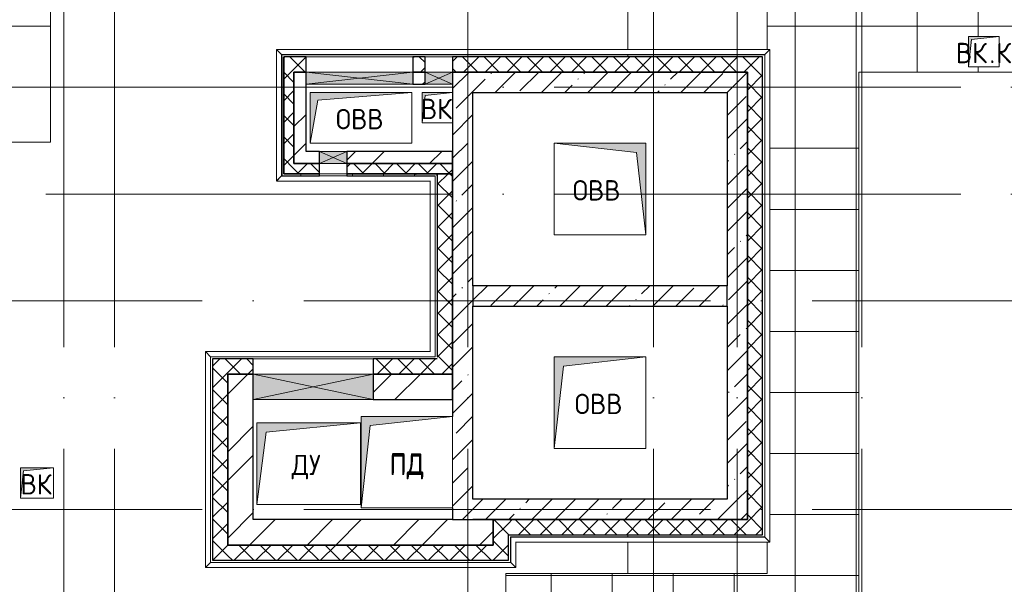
# Model space of a CAD drawing. Header units: millimetres. Extents: x -30540 to 150652, y -11730 to 123410.
# Tile 97 of 113: x 88373 to 98057, y 80914 to 86465. Entities that reach past the tile are written whole.
import ezdxf

# ---------------------------------------------------------------- set-up
doc = ezdxf.new("R2010")
doc.units = ezdxf.units.MM
doc.linetypes.add('ADSK_Линия сетки', pattern=[5000, 4000, -500, 0, -500])
for name, color, linetype, lineweight in [('A-____-NOTE-TEXT', 7, 'Continuous', 18), ('A-GENM-____-OTLN', 7, 'Continuous', 18), ('A-GLAZ-____-MCUT', 7, 'Continuous', 9), ('A-GLAZ-____-OTLN', 7, 'Continuous', 18), ('A-ROOF-____-OTLN', 7, 'Continuous', 18), ('A-ROOF-____-PATT', 7, 'Continuous', 18), ('A-WALL-____-MCUT', 7, 'Continuous', 40), ('A-WALL-____-OTLN', 7, 'Continuous', 18), ('A-WALL-____-PATT', 7, 'Continuous', 40), ('M-EQPM-____-OTLN', 7, 'Continuous', 18), ('S-GRID-____-OTLN', 7, 'Continuous', 9)]:
    doc.layers.add(name, color=color, linetype=linetype, lineweight=lineweight)
doc.styles.add('GOST Common', font='GOST_Common.ttf', dxfattribs={"height": 200})
pattern_1 = [(45, (0, 0), (-228.0985, 228.0985), []), (45, (228.1, 0), (-228.0985, 228.0985), [403.225, -80.645, 6.706, -73.939])]
pattern_2 = [(45, (0, 0), (-424.264, 424.264), []), (45, (0, 282.8), (-424.264, 424.264), [])]
pattern_3 = [(45, (0, 0), (-106.06602, 106.06602), []), (135, (0, 0), (-106.06602, -106.06602), [])]

# ---------------------------------------------------------------- blocks, each defined once
blk = doc.blocks.new('АР_Канал вертикальный прямоугольный - ВК-7696349-Кровля ЭЛ')
at = {"layer": 'M-EQPM-____-OTLN', "lineweight": 13, "true_color": 0xe2e2e2}
blk.add_hatch(color=254, dxfattribs=at).paths.add_polyline_path([(-150, -150), (-120, 120), (150, 150), (-150, 150)])
at = {"layer": 'M-EQPM-____-OTLN', "color": 253, "lineweight": 13, "true_color": 0xaaaaaa}
for p, q in [((150, 150), (-150, 150)), ((-150, 150), (-150, -150)), ((150, 150), (-150, 150)), ((-150, 150), (-150, -150)), ((-150, -150), (-150, 150)), ((-150, 150), (150, 150)), ((-150, -150), (-120, 120)), ((-150, -150), (-120, 120)), ((-120, 120), (150, 150)), ((-120, 120), (150, 150)), ((-150, -150), (150, -150)), ((150, -150), (-150, -150))]:
    blk.add_line(p, q, dxfattribs=at)
blk = doc.blocks.new('АР_Канал вертикальный прямоугольный - ДУ-6138321-Кровля ЭЛ')
at = {"layer": 'M-EQPM-____-OTLN', "lineweight": 13, "true_color": 0xe2e2e2}
blk.add_hatch(color=254, dxfattribs=at).paths.add_polyline_path([(-510, -400), (-419, 309), (510, 400), (-510, 400)])
at = {"layer": 'M-EQPM-____-OTLN', "color": 253, "lineweight": 13, "true_color": 0xaaaaaa}
for p, q in [((510, 400), (-510, 400)), ((-510, 400), (-510, -400)), ((510, 400), (-510, 400)), ((-510, 400), (-510, -400)), ((-510, -400), (-510, 400)), ((-510, 400), (510, 400)), ((-419, 309), (510, 400)), ((-419, 309), (510, 400)), ((510, -400), (510, 400)), ((510, 400), (510, -400)), ((-510, -400), (-419, 309)), ((-510, -400), (-419, 309)), ((-510, -400), (510, -400)), ((510, -400), (-510, -400))]:
    blk.add_line(p, q, dxfattribs=at)
blk = doc.blocks.new('АР_Канал вертикальный прямоугольный - ОВВ-7378007-Кровля ЭЛ')
at = {"layer": 'M-EQPM-____-OTLN', "lineweight": 13, "true_color": 0xe2e2e2}
blk.add_hatch(color=254, dxfattribs=at).paths.add_polyline_path([(-500, -250), (-425, 175), (500, 250), (-500, 250)])
at = {"layer": 'M-EQPM-____-OTLN', "color": 253, "lineweight": 13, "true_color": 0xaaaaaa}
for p, q in [((500, 250), (-500, 250)), ((-500, 250), (-500, -250)), ((500, 250), (-500, 250)), ((-500, 250), (-500, -250)), ((-500, -250), (-500, 250)), ((-500, 250), (500, 250)), ((-425, 175), (500, 250)), ((-425, 175), (500, 250)), ((500, -250), (500, 250)), ((500, 250), (500, -250)), ((-500, -250), (-425, 175)), ((-500, -250), (-425, 175)), ((-500, -250), (500, -250)), ((500, -250), (-500, -250))]:
    blk.add_line(p, q, dxfattribs=at)
blk = doc.blocks.new('АР_Канал вертикальный прямоугольный - ВК_К-6739870-Кровля ЭЛ')
at = {"layer": 'M-EQPM-____-OTLN', "lineweight": 13, "true_color": 0xe2e2e2}
blk.add_hatch(color=254, dxfattribs=at).paths.add_polyline_path([(-150, -150), (-120, 120), (150, 150), (-150, 150)])
at = {"layer": 'M-EQPM-____-OTLN', "color": 253, "lineweight": 13, "true_color": 0xaaaaaa}
for p, q in [((150, 150), (-150, 150)), ((-150, 150), (-150, -150)), ((150, 150), (-150, 150)), ((-150, 150), (-150, -150)), ((-150, -150), (-150, 150)), ((-150, 150), (150, 150)), ((-150, -150), (-120, 120)), ((-150, -150), (-120, 120)), ((-120, 120), (150, 150)), ((-120, 120), (150, 150)), ((150, -150), (150, 150)), ((150, 150), (150, -150)), ((-150, -150), (150, -150)), ((150, -150), (-150, -150))]:
    blk.add_line(p, q, dxfattribs=at)
blk = doc.blocks.new('АР_Канал вертикальный прямоугольный - ВК-6742680-Кровля ЭЛ')
at = {"layer": 'M-EQPM-____-OTLN', "lineweight": 13, "true_color": 0xe2e2e2}
blk.add_hatch(color=254, dxfattribs=at).paths.add_polyline_path([(-162.5, -150), (-131.25, 118.75), (162.5, 150), (-162.5, 150)])
at = {"layer": 'M-EQPM-____-OTLN', "color": 253, "lineweight": 13, "true_color": 0xaaaaaa}
for p, q in [((162.5, 150), (-162.5, 150)), ((-162.5, 150), (-162.5, -150)), ((162.5, 150), (-162.5, 150)), ((-162.5, 150), (-162.5, -150)), ((-162.5, -150), (-162.5, 150)), ((-162.5, 150), (162.5, 150)), ((-162.5, -150), (-131.25, 118.75)), ((-162.5, -150), (-131.25, 118.75)), ((-131.25, 118.75), (162.5, 150)), ((-131.25, 118.75), (162.5, 150)), ((162.5, -150), (162.5, 150)), ((162.5, 150), (162.5, -150)), ((-162.5, -150), (162.5, -150)), ((162.5, -150), (-162.5, -150))]:
    blk.add_line(p, q, dxfattribs=at)
blk = doc.blocks.new('АР_Канал вертикальный прямоугольный1 - ОВВ-8167823-Кровля ЭЛ')
at = {"layer": 'M-EQPM-____-OTLN', "lineweight": 13, "true_color": 0xe2e2e2}
blk.add_hatch(color=254, dxfattribs=at).paths.add_polyline_path([(-450, 450), (-450, -450), (450, -450), (-360, -360)])
at = {"layer": 'M-EQPM-____-OTLN', "color": 253, "lineweight": 13, "true_color": 0xaaaaaa}
for p, q in [((-450, 450), (-360, -360)), ((-450, 450), (-360, -360)), ((-450, -450), (-450, 450)), ((-450, 450), (450, 450)), ((-450, -450), (-450, 450)), ((450, 450), (-450, 450)), ((-450, 450), (-450, -450)), ((450, 450), (450, -450)), ((450, -450), (450, 450)), ((-360, -360), (450, -450)), ((-360, -360), (450, -450)), ((450, -450), (-450, -450)), ((450, -450), (-450, -450)), ((-450, -450), (450, -450))]:
    blk.add_line(p, q, dxfattribs=at)
blk = doc.blocks.new('АР_Канал вертикальный прямоугольный1 - ОВВ-8167827-Кровля ЭЛ')
at = {"layer": 'M-EQPM-____-OTLN', "lineweight": 13, "true_color": 0xe2e2e2}
blk.add_hatch(color=254, dxfattribs=at).paths.add_polyline_path([(-450, -450), (-360, 360), (450, 450), (-450, 450)])
at = {"layer": 'M-EQPM-____-OTLN', "color": 253, "lineweight": 13, "true_color": 0xaaaaaa}
for p, q in [((450, 450), (-450, 450)), ((-450, 450), (-450, -450)), ((450, 450), (-450, 450)), ((-450, 450), (-450, -450)), ((-450, -450), (-450, 450)), ((-450, 450), (450, 450)), ((-360, 360), (450, 450)), ((-360, 360), (450, 450)), ((450, -450), (450, 450)), ((450, 450), (450, -450)), ((-450, -450), (-360, 360)), ((-450, -450), (-360, 360)), ((-450, -450), (450, -450)), ((450, -450), (-450, -450))]:
    blk.add_line(p, q, dxfattribs=at)
blk = doc.blocks.new('АР_Канал вертикальный прямоугольный - ПД-8167831-Кровля ЭЛ')
at = {"layer": 'M-EQPM-____-OTLN', "lineweight": 13, "true_color": 0xe2e2e2}
blk.add_hatch(color=254, dxfattribs=at).paths.add_polyline_path([(-450, -450), (-360, 360), (450, 450), (-450, 450)])
at = {"layer": 'M-EQPM-____-OTLN', "color": 253, "lineweight": 13, "true_color": 0xaaaaaa}
for p, q in [((450, 450), (-450, 450)), ((-450, 450), (-450, -450)), ((450, 450), (-450, 450)), ((-450, 450), (-450, -450)), ((-450, -450), (-450, 450)), ((-450, 450), (450, 450)), ((-360, 360), (450, 450)), ((-360, 360), (450, 450)), ((450, -450), (450, 450)), ((450, 450), (450, -450)), ((-450, -450), (-360, 360)), ((-450, -450), (-360, 360)), ((-450, -450), (450, -450)), ((450, -450), (-450, -450))]:
    blk.add_line(p, q, dxfattribs=at)
blk = doc.blocks.new('АР_Отверстие прямоугольное - ВК-6807997-Кровля ЭЛ')
at = {"layer": 'A-GLAZ-____-OTLN', "lineweight": 13, "true_color": 0xf0f0f0}
blk.add_hatch(color=7, dxfattribs=at).paths.add_polyline_path([(650, 60), (-400, 60), (-400, -60), (650, -60)])
at = {"layer": 'A-GLAZ-____-MCUT', "color": 253, "lineweight": 15, "true_color": 0xaaaaaa}
for p, q in [((-400, 60), (-400, -60)), ((650, 60), (650, -60))]:
    blk.add_line(p, q, dxfattribs=at)
at = {"layer": 'A-GLAZ-____-OTLN', "color": 253, "lineweight": 5, "true_color": 0xaaaaaa}
for p, q in [((650, 60), (-400, -60)), ((-400, 60), (650, -60))]:
    blk.add_line(p, q, dxfattribs=at)
at = {"layer": 'A-GLAZ-____-OTLN', "color": 253, "lineweight": 13, "true_color": 0xaaaaaa}
for p, q in [((650, 60), (-400, 60)), ((-400, 60), (-400, -60)), ((650, -60), (650, 60)), ((-400, -60), (650, -60))]:
    blk.add_line(p, q, dxfattribs=at)
blk = doc.blocks.new('АР_Отверстие прямоугольное - ВК-6774350-Кровля ЭЛ')
at = {"layer": 'A-GLAZ-____-OTLN', "lineweight": 13, "true_color": 0xf0f0f0}
blk.add_hatch(color=7, dxfattribs=at).paths.add_polyline_path([(-10, -60), (260, -60), (260, 60), (-10, 60)])
at = {"layer": 'A-GLAZ-____-MCUT', "color": 253, "lineweight": 15, "true_color": 0xaaaaaa}
for p, q in [((-10, 60), (-10, -60)), ((260, 60), (260, -60))]:
    blk.add_line(p, q, dxfattribs=at)
at = {"layer": 'A-GLAZ-____-OTLN', "color": 253, "lineweight": 5, "true_color": 0xaaaaaa}
for p, q in [((260, 60), (-10, -60)), ((-10, 60), (260, -60))]:
    blk.add_line(p, q, dxfattribs=at)
at = {"layer": 'A-GLAZ-____-OTLN', "color": 253, "lineweight": 13, "true_color": 0xaaaaaa}
for p, q in [((260, 60), (-10, 60)), ((-10, 60), (-10, -60)), ((260, -60), (260, 60)), ((-10, -60), (260, -60))]:
    blk.add_line(p, q, dxfattribs=at)
blk = doc.blocks.new('АР_Отверстие прямоугольное - ОВВ-7879833-Кровля ЭЛ')
at = {"layer": 'A-GLAZ-____-OTLN', "lineweight": 13, "true_color": 0xf0f0f0}
blk.add_hatch(color=7, dxfattribs=at).paths.add_polyline_path([(-465, 125), (-465, -125), (715, -125), (715, 125), (264.9, 125)])
at = {"layer": 'A-GLAZ-____-MCUT', "color": 253, "lineweight": 15, "true_color": 0xaaaaaa}
for p, q in [((-465, 125), (-465, -125)), ((715, 125), (715, -125))]:
    blk.add_line(p, q, dxfattribs=at)
at = {"layer": 'A-GLAZ-____-OTLN', "color": 253, "lineweight": 5, "true_color": 0xaaaaaa}
for p, q in [((715, 125), (-465, -125)), ((-465, 125), (715, -125))]:
    blk.add_line(p, q, dxfattribs=at)
at = {"layer": 'A-GLAZ-____-OTLN', "color": 253, "lineweight": 13, "true_color": 0xaaaaaa}
for p, q in [((715, 125), (-465, 125)), ((-465, 125), (-465, -125)), ((715, -125), (715, 125)), ((-465, -125), (715, -125))]:
    blk.add_line(p, q, dxfattribs=at)
blk = doc.blocks.new('АР_Отверстие прямоугольное - ВК-7933436-Кровля ЭЛ')
at = {"layer": 'A-GLAZ-____-OTLN', "lineweight": 13, "true_color": 0xf0f0f0}
blk.add_hatch(color=7, dxfattribs=at).paths.add_polyline_path([(-10, -60), (260, -60), (260, 60), (-10, 60)])
at = {"layer": 'A-GLAZ-____-MCUT', "color": 253, "lineweight": 15, "true_color": 0xaaaaaa}
for p, q in [((-10, 60), (-10, -60)), ((260, 60), (260, -60))]:
    blk.add_line(p, q, dxfattribs=at)
at = {"layer": 'A-GLAZ-____-OTLN', "color": 253, "lineweight": 5, "true_color": 0xaaaaaa}
for p, q in [((260, 60), (-10, -60)), ((-10, 60), (260, -60))]:
    blk.add_line(p, q, dxfattribs=at)
at = {"layer": 'A-GLAZ-____-OTLN', "color": 253, "lineweight": 13, "true_color": 0xaaaaaa}
for p, q in [((260, 60), (-10, 60)), ((-10, 60), (-10, -60)), ((260, -60), (260, 60)), ((-10, -60), (260, -60))]:
    blk.add_line(p, q, dxfattribs=at)
blk = doc.blocks.new('_GM_Dt-St-D_Фартук гнутый из оцинкованной стали_Пристенный_Тип 1__c-верхняя кромка с отгибом_ - ФС-1_3_50х70У100-1_5_t__RAL7016-7564417-Кровля ЭЛ')
at = {"layer": 'A-GENM-____-OTLN', "color": 253, "lineweight": 13, "true_color": 0xaaaaaa}
for p, q in [((50, 1.5), (50, 0)), ((71.5, 1.5), (50, 1.5)), ((1241.5, 0), (50, 0)), ((1241.5, 0), (1241.5, 1.5)), ((1241.5, 0), (1291.5, -50)), ((0, -50), (50, 0)), ((1291.5, -50), (0, -50))]:
    blk.add_line(p, q, dxfattribs=at)
blk = doc.blocks.new('_GM_Dt-St-D_Фартук гнутый из оцинкованной стали_Пристенный_Тип 1__c-верхняя кромка с отгибом_ - ФС-1_3_50х70У100-1_5_t__RAL7016-7628626-Кровля ЭЛ')
at = {"layer": 'A-GENM-____-OTLN', "color": 253, "lineweight": 13, "true_color": 0xaaaaaa}
for p, q in [((50, 1.5), (50, 0)), ((4803, 1.5), (50, 1.5)), ((4803, 0), (50, 0)), ((4803, 0), (4803, 1.5)), ((4803, 0), (4853, -50)), ((0, -50), (50, 0)), ((4853, -50), (0, -50))]:
    blk.add_line(p, q, dxfattribs=at)
blk = doc.blocks.new('_GM_Dt-St-D_Фартук гнутый из оцинкованной стали_Пристенный_Тип 1__c-верхняя кромка с отгибом_ - ФС-1_3_50х70У100-1_5_t__RAL7016-7564760-Кровля ЭЛ')
at = {"layer": 'A-GENM-____-OTLN', "color": 253, "lineweight": 13, "true_color": 0xaaaaaa}
for p, q in [((0, 50), (4843, 50)), ((50, 0), (0, 50)), ((50, 0), (4793, 0)), ((50, 0), (50, -1.5)), ((4843, 50), (4793, 0)), ((4793, -1.5), (4793, 0)), ((50, -1.5), (4793, -1.5))]:
    blk.add_line(p, q, dxfattribs=at)
blk = doc.blocks.new('_GM_Dt-St-D_Фартук гнутый из оцинкованной стали_Пристенный_Тип 1__c-верхняя кромка с отгибом_ - ФС-1_3_50х70У100-1_5_t__RAL7016-8170723-Кровля ЭЛ')
at = {"layer": 'A-GENM-____-OTLN', "color": 253, "lineweight": 13, "true_color": 0xaaaaaa}
for p, q in [((0, 50), (3053, 50)), ((50, 0), (0, 50)), ((50, 0), (3003, 0)), ((50, 0), (50, -1.5)), ((3053, 50), (3003, 0)), ((3003, -1.5), (3003, 0)), ((50, -1.5), (3003, -1.5))]:
    blk.add_line(p, q, dxfattribs=at)
blk = doc.blocks.new('_GM_Dt-St-D_Фартук гнутый из оцинкованной стали_Пристенный_Тип 1__c-верхняя кромка с отгибом_ - ФС-1_3_50х70У100-1_5_t__RAL7016-7564528-Кровля ЭЛ')
at = {"layer": 'A-GENM-____-OTLN', "color": 253, "lineweight": 13, "true_color": 0xaaaaaa}
for p, q in [((0, 1.5), (0, 0)), ((2211.5, 1.5), (0, 1.5)), ((2211.5, 0), (0, 0)), ((2211.5, 0), (2211.5, 1.5)), ((2261.5, -50), (50, -50)), ((2211.5, 0), (2261.5, -50))]:
    blk.add_line(p, q, dxfattribs=at)
blk = doc.blocks.new('_GM_Dt-St-D_Фартук гнутый из оцинкованной стали_Пристенный_Тип 1__c-верхняя кромка с отгибом_ - ФС-1_3_50х70У100-1_5_t__RAL7016-7692398-Кровля ЭЛ')
at = {"layer": 'A-GENM-____-OTLN', "color": 253, "lineweight": 13, "true_color": 0xaaaaaa}
for p, q in [((1780, 1.5), (0, 1.5)), ((1780, 0), (0, 0)), ((1780, 0), (1780, 1.5)), ((1730, -50), (50, -50))]:
    blk.add_line(p, q, dxfattribs=at)
blk = doc.blocks.new('_GM_Dt-St-D_Фартук гнутый из оцинкованной стали_Пристенный_Тип 1__c-верхняя кромка с отгибом_ - ФС-1_3_50х70У100-1_5_t__RAL7016-7564944-Кровля ЭЛ')
at = {"layer": 'A-GENM-____-OTLN', "color": 253, "lineweight": 13, "true_color": 0xaaaaaa}
for p, q in [((0, 0), (1511.5, 0)), ((0, 0), (0, -1.5)), ((50, 50), (1561.5, 50)), ((1561.5, 50), (1511.5, 0)), ((1511.5, -1.5), (1511.5, 0))]:
    blk.add_line(p, q, dxfattribs=at)
blk = doc.blocks.new('_GM_Dt-St-D_Фартук гнутый из оцинкованной стали_Пристенный_Тип 1__c-верхняя кромка с отгибом_ - ФС-1_3_50х70У100-1_5_t__RAL7016-8170724-Кровля ЭЛ')
at = {"layer": 'A-GENM-____-OTLN', "color": 253, "lineweight": 13, "true_color": 0xaaaaaa}
for p, q in [((0, 50), (2501.5, 50)), ((50, 0), (0, 50)), ((50, 0), (2551.5, 0)), ((50, 0), (50, -1.5)), ((2551.5, -1.5), (2551.5, 0)), ((50, -1.5), (2551.5, -1.5))]:
    blk.add_line(p, q, dxfattribs=at)
blk = doc.blocks.new('_GM_Dt-St-D_Фартук гнутый из оцинкованной стали_Пристенный_Тип 1__c-верхняя кромка с отгибом_ - ФС-1_3_50х70У100-1_5_t__RAL7016-7564855-Кровля ЭЛ')
at = {"layer": 'A-GENM-____-OTLN', "color": 253, "lineweight": 13, "true_color": 0xaaaaaa}
for p, q in [((0, 0), (251.5, 0)), ((0, 0), (0, -1.5)), ((50, 50), (301.5, 50)), ((301.5, 50), (251.5, 0)), ((251.5, -1.5), (251.5, 0)), ((0, -1.5), (251.5, -1.5))]:
    blk.add_line(p, q, dxfattribs=at)
blk = doc.blocks.new('_GM_Dt-St-D_Фартук гнутый из оцинкованной стали_Пристенный_Тип 1__c-верхняя кромка с отгибом_ - ФС-1_3_50х70У100-1_5_t__RAL7016-7691973-Кровля ЭЛ')
at = {"layer": 'A-GENM-____-OTLN', "color": 253, "lineweight": 13, "true_color": 0xaaaaaa}
for p, q in [((50, 1.5), (50, 0)), ((2073, 1.5), (50, 1.5)), ((2073, 0), (50, 0)), ((2073, 0), (2073, 1.5)), ((2073, 0), (2123, -50)), ((0, -50), (50, 0)), ((2123, -50), (0, -50))]:
    blk.add_line(p, q, dxfattribs=at)
blk = doc.blocks.new('Наметкина 10_РД_АР_К3_отсоединено_rvt-1-Кровля ЭЛ')
at = {"layer": 'A-ROOF-____-PATT', "lineweight": 5, "true_color": 0xd2d2d2}
h = blk.add_hatch(dxfattribs=at)
h.set_pattern_fill('FP_14', color=254, style=0, pattern_type=2)
h.set_pattern_definition([(0, (0, 0), (0, 600), []), (90, (0, 0), (-600, 4e-14), [])])
h.paths.add_polyline_path([(84989.6, 76250), (85101.5, 76250), (85101.5, 85261), (88675.3, 85261), (88675.3, 89725), (95725.3, 89725), (95725.3, 86171.5), (95751.8, 86171.5), (95751.8, 81328.5), (95725.3, 81328.5), (95725.3, 81020), (93155.3, 81020), (93155.3, 77690), (94055.3, 77690), (94055.3, 80120), (96625.3, 80120), (96625.3, 85950), (99800.3, 85950), (99800.3, 88410), (103091.7, 88410), (103091.7, 81075), (102295.3, 81075), (102295.3, 81065), (102045.3, 81065), (102045.3, 81075), (100100.3, 81075), (100100.3, 80175), (108900.3, 80175), (108900.3, 81422), (113980.3, 81422), (113980.3, 78900), (125861.4, 78900), (125861.4, 89310), (109999.3, 89310), (109999.3, 92647.9), (103091.7, 92647.9), (103091.7, 89310), (96676.3, 89310), (96676.3, 90625), (75676.8, 90625), (75676.8, 89725), (87775.3, 89725), (87775.3, 86161), (84201.5, 86161), (84201.5, 81350), (82201.5, 81350), (82201.5, 80390), (75135.3, 80390), (75135.3, 82150), (66605.3, 82150), (66605.3, 85800), (69728.8, 85800), (69728.8, 86800), (65705.3, 86800), (65705.3, 85850), (65735.3, 85850), (65735.3, 85550), (65705.3, 85550), (65705.3, 83050), (65735.3, 83050), (65735.3, 82750), (65705.3, 82750), (65705.3, 81250), (73695.3, 81250), (73695.3, 79490), (82201.5, 79490), (82201.5, 78250), (84331.5, 78250), (84331.5, 76250)])
h.paths.add_polyline_path([(114880.3, 79800), (114880.3, 82322), (108000.3, 82322), (108000.3, 81075), (104005.3, 81075), (104005.3, 91747.9), (109099.3, 91747.9), (109099.3, 85625.1), (114880.3, 85625.1), (114880.3, 88410), (124961.4, 88410), (124961.4, 85826.5), (125006.8, 85826.5), (125006.8, 83673.5), (124961.4, 83673.5), (124961.4, 79800), (117687.1, 79800)])
h.paths.add_polyline_path([(97735.3, 86000), (97705.3, 86000), (97705.3, 86300), (98005.3, 86300), (98005.3, 86000)])
h.paths.add_polyline_path([(113599.9, 86525.1), (109999.3, 86525.1), (109999.3, 88410), (113980.3, 88410), (113980.3, 86525.1)])
h.paths.add_polyline_path([(75625.3, 89725), (75625.3, 90625), (75605.3, 90625), (75605.3, 89725)])
at = {"layer": 'A-WALL-____-PATT', "lineweight": 5, "true_color": 0xaaaaaa}
h = blk.add_hatch(dxfattribs=at)
h.set_pattern_fill('FP_13', color=253, style=0, pattern_type=2)
h.set_pattern_definition(pattern_3)
h.paths.add_polyline_path([(90970.3, 84950), (91070.3, 84950), (91070.3, 86100), (90970.3, 86100)])
h = blk.add_hatch(dxfattribs=at)
h.set_pattern_fill('FP_13', color=253, style=0, pattern_type=2)
h.set_pattern_definition(pattern_3)
h.paths.add_polyline_path([(91120.4, 85950), (91190.3, 85950), (91190.3, 86100), (91070.3, 86100), (91070.3, 85950)])
h.paths.add_polyline_path([(92240.3, 85950), (92360.3, 85950), (92360.3, 86100), (92240.3, 86100)])
h = blk.add_hatch(dxfattribs=at)
h.set_pattern_fill('FP_13', color=253, style=0, pattern_type=2)
h.set_pattern_definition(pattern_3)
h.paths.add_polyline_path([(95530.3, 85950), (95680.3, 85950), (95680.3, 86100), (92630.3, 86100), (92630.3, 85950), (93164, 85950)])
h = blk.add_hatch(dxfattribs=at)
h.set_pattern_fill('FP_12', color=253, style=0, pattern_type=2)
h.set_pattern_definition(pattern_2)
h.paths.add_polyline_path([(91070.3, 85050), (91190.3, 85050), (91190.3, 85950), (91070.3, 85950)])
h = blk.add_hatch(dxfattribs=at)
h.set_pattern_fill('FP_12', color=253, style=0, pattern_type=2)
h.set_pattern_definition(pattern_2)
h.paths.add_polyline_path([(92240.3, 85830), (92360.3, 85830), (92360.3, 85950), (92240.3, 85950), (92240.3, 85929)])
h = blk.add_hatch(dxfattribs=at)
h.set_pattern_fill('FP_11', color=253, style=0, pattern_type=2)
h.set_pattern_definition(pattern_1)
h.paths.add_polyline_path([(95530.3, 85750), (95530.3, 85950), (92630.3, 85950), (92630.3, 85750), (95330.3, 85750)])
h = blk.add_hatch(dxfattribs=at)
h.set_pattern_fill('FP_13', color=253, style=0, pattern_type=2)
h.set_pattern_definition(pattern_3)
h.paths.add_polyline_path([(95680.3, 81400), (95680.3, 85950), (95530.3, 85950), (95530.3, 81400)])
h = blk.add_hatch(dxfattribs=at)
h.set_pattern_fill('FP_11', color=253, style=0, pattern_type=2)
h.set_pattern_definition(pattern_1)
h.paths.add_polyline_path([(92830.3, 81550), (92830.3, 85750), (92630.3, 85750), (92630.3, 81550)])
h = blk.add_hatch(dxfattribs=at)
h.set_pattern_fill('FP_11', color=253, style=0, pattern_type=2)
h.set_pattern_definition(pattern_1)
h.paths.add_polyline_path([(95530.3, 81750), (95530.3, 85750), (95330.3, 85750), (95330.3, 81750)])
h = blk.add_hatch(dxfattribs=at)
h.set_pattern_fill('FP_12', color=253, style=0, pattern_type=2)
h.set_pattern_definition(pattern_2)
h.paths.add_polyline_path([(91190.3, 85050), (91320.3, 85050), (91320.3, 85170), (91190.3, 85170)])
h.paths.add_polyline_path([(91590.3, 85050), (92630.3, 85050), (92630.3, 85170), (91590.3, 85170)])
h = blk.add_hatch(dxfattribs=at)
h.set_pattern_fill('FP_13', color=253, style=0, pattern_type=2)
h.set_pattern_definition(pattern_3)
h.paths.add_polyline_path([(91070.3, 84950), (91320.3, 84950), (91320.3, 85050), (91070.3, 85050)])
h.paths.add_polyline_path([(91590.3, 84950), (92630.3, 84950), (92630.3, 85050), (91590.3, 85050)])
h = blk.add_hatch(dxfattribs=at)
h.set_pattern_fill('FP_16', color=253, style=0, pattern_type=2)
h.set_pattern_definition([(0, (0, 0), (406.4, 101.6), [6.706, -298.094, 6.706, -298.094, -1625.6]), (0, (0, 0), (406.4, 101.6), [-609.6, 6.706, -602.894, 6.706, -298.094, -711.2]), (0, (0, 0), (406.4, 101.6), [-1524, 6.706, -196.494, 6.706, -501.294]), (120, (152.4, 50.8), (-291.18818, 301.15272), [6.706, -298.094, 6.706, -298.094, -1625.6]), (120, (152.4, 50.8), (-291.18818, 301.15272), [-609.6, 6.706, -602.894, 6.706, -298.094, -711.2]), (120, (152.4, 50.8), (-291.18818, 301.15272), [-1524, 6.706, -196.494, 6.706, -501.294]), (240, (203.2, 254), (-115.21182, -402.75272), [6.706, -298.094, 6.706, -298.094, -1625.6]), (240, (203.2, 254), (-115.21182, -402.75272), [-609.6, 6.706, -602.894, 6.706, -298.094, -711.2]), (240, (203.2, 254), (-115.21182, -402.75272), [-1524, 6.706, -196.494, 6.706, -501.294])])
h.paths.add_polyline_path([(90970.3, 84930), (91320.3, 84930), (91320.3, 84950), (90970.3, 84950)])
h.paths.add_polyline_path([(91590.3, 84930), (92480.3, 84930), (92480.3, 84950), (91590.3, 84950)])
h = blk.add_hatch(dxfattribs=at)
h.set_pattern_fill('FP_13', color=253, style=0, pattern_type=2)
h.set_pattern_definition(pattern_3)
h.paths.add_polyline_path([(92480.3, 82980), (92630.3, 82980), (92630.3, 84950), (92480.3, 84950), (92480.3, 83130)])
h = blk.add_hatch(dxfattribs=at)
h.set_pattern_fill('FP_11', color=253, style=0, pattern_type=2)
h.set_pattern_definition(pattern_1)
h.paths.add_polyline_path([(95330.3, 83650), (95330.3, 83850), (92830.3, 83850), (92830.3, 83650), (93164, 83650)])
h = blk.add_hatch(dxfattribs=at)
h.set_pattern_fill('FP_13', color=253, style=0, pattern_type=2)
h.set_pattern_definition(pattern_3)
h.paths.add_polyline_path([(92480.3, 82980), (92480.3, 83130), (91850.3, 83130), (91850.3, 82980)])
h.paths.add_polyline_path([(90670.3, 82980), (90670.3, 83130), (90270.3, 83130), (90270.3, 82980), (90420.3, 82980)])
h = blk.add_hatch(dxfattribs=at)
h.set_pattern_fill('FP_13', color=253, style=0, pattern_type=2)
h.set_pattern_definition(pattern_3)
h.paths.add_polyline_path([(90420.3, 81150), (90420.3, 82980), (90270.3, 82980), (90270.3, 81150)])
h = blk.add_hatch(dxfattribs=at)
h.set_pattern_fill('FP_12', color=253, style=0, pattern_type=2)
h.set_pattern_definition(pattern_2)
h.paths.add_polyline_path([(92630.3, 82730), (92630.3, 82980), (91850.3, 82980), (91850.3, 82730)])
h.paths.add_polyline_path([(90420.3, 82730), (90670.3, 82730), (90670.3, 82980), (90420.3, 82980)])
h = blk.add_hatch(dxfattribs=at)
h.set_pattern_fill('FP_12', color=253, style=0, pattern_type=2)
h.set_pattern_definition(pattern_2)
h.paths.add_polyline_path([(90670.3, 81300), (90670.3, 82730), (90420.3, 82730), (90420.3, 81300)])
h = blk.add_hatch(dxfattribs=at)
h.set_pattern_fill('FP_11', color=253, style=0, pattern_type=2)
h.set_pattern_definition(pattern_1)
h.paths.add_polyline_path([(95207.6, 81550), (95530.3, 81550), (95530.3, 81750), (92830.3, 81750), (92830.3, 81550), (93164, 81550)])
h = blk.add_hatch(dxfattribs=at)
h.set_pattern_fill('FP_12', color=253, style=0, pattern_type=2)
h.set_pattern_definition(pattern_2)
h.paths.add_polyline_path([(93030.3, 81300), (93030.3, 81550), (90670.3, 81550), (90670.3, 81300), (91120.4, 81300)])
h = blk.add_hatch(dxfattribs=at)
h.set_pattern_fill('FP_13', color=253, style=0, pattern_type=2)
h.set_pattern_definition(pattern_3)
h.paths.add_polyline_path([(93180.3, 81150), (93180.3, 81550), (93030.3, 81550), (93030.3, 81150), (93164, 81150)])
h = blk.add_hatch(dxfattribs=at)
h.set_pattern_fill('FP_13', color=253, style=0, pattern_type=2)
h.set_pattern_definition(pattern_3)
h.paths.add_polyline_path([(93180.3, 81400), (95530.3, 81400), (95530.3, 81550), (93180.3, 81550)])
h = blk.add_hatch(dxfattribs=at)
h.set_pattern_fill('FP_13', color=253, style=0, pattern_type=2)
h.set_pattern_definition(pattern_3)
h.paths.add_polyline_path([(93030.3, 81150), (93030.3, 81300), (90420.3, 81300), (90420.3, 81150), (91120.4, 81150)])
at = {"layer": 'A-ROOF-____-OTLN', "color": 253, "lineweight": 13, "true_color": 0xaaaaaa}
for p, q in [((88675.3, 89725), (88675.3, 85261)), ((95725.3, 86171.5), (95725.3, 89725)), ((94355.3, 86171.5), (94355.3, 87378.5)), ((94355.3, 87378.5), (94355.3, 86171.5)), ((94355.3, 86100), (94355.3, 86120)), ((94355.3, 86120), (94355.3, 86100)), ((96625.3, 85950), (96625.3, 80120)), ((99800.3, 85950), (96625.3, 85950)), ((88675.3, 85261), (87231.5, 85261)), ((94355.3, 81380), (94355.3, 81400)), ((94355.3, 81400), (94355.3, 81380)), ((94355.3, 81020), (94355.3, 81328.5)), ((94355.3, 81328.5), (94355.3, 81020)), ((95725.3, 81020), (95725.3, 81328.5)), ((93155.3, 81020), (95725.3, 81020)), ((93155.3, 77690), (93155.3, 81020))]:
    blk.add_line(p, q, dxfattribs=at)
at = {"layer": 'A-WALL-____-MCUT', "color": 253, "lineweight": 30, "true_color": 0xaaaaaa}
for p, q in [((90950.3, 86100), (90950.3, 84930)), ((90970.3, 86100), (90970.3, 84950)), ((91070.3, 86100), (90970.3, 86100)), ((90970.3, 84950), (90970.3, 86100)), ((91190.3, 86100), (91070.3, 86100)), ((91190.3, 85950), (91190.3, 86100)), ((92360.3, 86100), (92240.3, 86100)), ((92240.3, 86100), (92240.3, 85950)), ((92360.3, 85950), (92360.3, 86100)), ((95680.3, 86100), (92630.3, 86100)), ((92630.3, 86100), (92630.3, 85950)), ((95680.3, 85950), (95680.3, 86100)), ((91070.3, 85950), (91070.3, 85050)), ((91190.3, 85950), (91070.3, 85950)), ((91070.3, 85050), (91070.3, 85950)), ((91070.3, 85950), (91190.3, 85950)), ((91190.3, 85830), (91190.3, 85950)), ((92360.3, 85950), (92240.3, 85950)), ((92240.3, 85950), (92240.3, 85830)), ((92240.3, 85950), (92360.3, 85950)), ((92360.3, 85830), (92360.3, 85950)), ((95530.3, 85950), (92630.3, 85950)), ((92630.3, 85950), (92630.3, 85830)), ((92630.3, 85950), (95530.3, 85950)), ((95530.3, 85750), (95530.3, 85950)), ((95530.3, 85950), (95530.3, 81550)), ((95680.3, 81400), (95680.3, 85950)), ((91190.3, 85170), (91190.3, 85830)), ((92240.3, 85830), (92360.3, 85830)), ((92630.3, 85830), (92630.3, 85750)), ((92630.3, 85750), (92630.3, 82565)), ((92830.3, 85750), (95330.3, 85750)), ((92830.3, 83850), (92830.3, 85750)), ((95330.3, 85750), (95330.3, 83850)), ((95530.3, 81750), (95530.3, 85750)), ((91320.3, 85170), (91190.3, 85170)), ((91320.3, 85050), (91320.3, 85170)), ((92630.3, 85170), (91590.3, 85170)), ((91590.3, 85170), (91590.3, 85050)), ((92630.3, 85050), (92630.3, 85170)), ((91070.3, 85050), (91190.3, 85050)), ((91320.3, 85050), (91070.3, 85050)), ((91190.3, 85050), (91320.3, 85050)), ((91320.3, 84950), (91320.3, 85050)), ((92630.3, 85050), (91590.3, 85050)), ((91590.3, 85050), (91590.3, 84950)), ((91590.3, 85050), (92630.3, 85050)), ((92630.3, 84950), (92630.3, 85050)), ((90970.3, 84950), (91070.3, 84950)), ((91320.3, 84950), (90970.3, 84950)), ((91070.3, 84950), (91320.3, 84950)), ((91320.3, 84930), (91320.3, 84950)), ((91590.3, 84950), (92630.3, 84950)), ((92480.3, 84950), (91590.3, 84950)), ((91590.3, 84950), (91590.3, 84930)), ((92630.3, 84950), (92480.3, 84950)), ((92480.3, 84950), (92480.3, 84930)), ((92480.3, 84930), (92480.3, 84950)), ((92630.3, 82980), (92630.3, 84950)), ((90950.3, 84930), (90970.3, 84930)), ((90970.3, 84930), (91320.3, 84930)), ((91590.3, 84930), (92460.3, 84930)), ((92480.3, 84930), (92480.3, 83150)), ((95330.3, 83850), (92830.3, 83850)), ((92830.3, 83850), (92830.3, 83650)), ((95330.3, 83650), (95330.3, 83850)), ((92830.3, 81750), (92830.3, 83650)), ((92830.3, 83650), (95330.3, 83650)), ((95330.3, 83650), (95330.3, 81750)), ((90670.3, 83130), (90270.3, 83130)), ((90270.3, 83130), (90270.3, 82980)), ((90670.3, 82980), (90670.3, 83130)), ((92480.3, 83130), (91850.3, 83130)), ((91850.3, 83130), (91850.3, 82980)), ((90270.3, 82980), (90270.3, 81150)), ((90670.3, 82980), (90420.3, 82980)), ((90420.3, 82980), (90420.3, 82730)), ((90420.3, 81300), (90420.3, 82980)), ((90420.3, 82980), (90670.3, 82980)), ((90670.3, 82730), (90670.3, 82980)), ((92630.3, 82980), (91850.3, 82980)), ((91850.3, 82980), (91850.3, 82730)), ((91850.3, 82980), (92480.3, 82980)), ((92480.3, 82980), (92630.3, 82980)), ((92630.3, 82730), (92630.3, 82980)), ((90420.3, 82730), (90420.3, 81300)), ((90670.3, 81550), (90670.3, 82730)), ((91850.3, 82730), (92630.3, 82730)), ((95330.3, 81750), (92830.3, 81750)), ((95530.3, 81550), (95530.3, 81750)), ((92630.3, 81665), (92630.3, 81550)), ((92630.3, 81550), (90670.3, 81550)), ((92630.3, 81550), (92830.3, 81550)), ((92830.3, 81550), (95530.3, 81550)), ((93030.3, 81550), (92830.3, 81550)), ((93030.3, 81300), (93030.3, 81550)), ((93030.3, 81550), (93030.3, 81300)), ((93180.3, 81550), (93030.3, 81550)), ((95530.3, 81550), (93180.3, 81550)), ((93180.3, 81400), (95530.3, 81400)), ((93180.3, 81150), (93180.3, 81400)), ((95530.3, 81400), (95680.3, 81400)), ((90420.3, 81300), (90670.3, 81300)), ((93030.3, 81300), (90420.3, 81300)), ((90670.3, 81300), (93030.3, 81300)), ((90270.3, 81150), (90420.3, 81150)), ((90420.3, 81150), (93030.3, 81150)), ((93030.3, 81150), (93180.3, 81150))]:
    blk.add_line(p, q, dxfattribs=at)
at = {"layer": 'A-WALL-____-OTLN', "color": 253, "lineweight": 13, "true_color": 0xaaaaaa}
for p, q in [((91190.3, 86100), (92240.3, 86100)), ((91190.3, 85950), (91190.3, 86100)), ((92240.3, 85950), (92240.3, 86100)), ((92360.3, 86100), (92630.3, 86100)), ((92360.3, 85950), (92360.3, 86100)), ((91190.3, 85950), (92240.3, 85950)), ((91190.3, 85830), (91190.3, 85950)), ((92240.3, 85950), (91190.3, 85950)), ((92240.3, 85830), (92240.3, 85950)), ((92360.3, 85950), (92630.3, 85950)), ((92360.3, 85950), (92360.3, 85830)), ((92630.3, 85950), (92360.3, 85950)), ((92240.3, 85830), (91190.3, 85830)), ((92630.3, 85830), (92360.3, 85830)), ((91320.3, 85170), (91320.3, 85050)), ((91320.3, 85170), (91590.3, 85170)), ((91320.3, 85050), (91320.3, 84950)), ((91320.3, 85050), (91590.3, 85050)), ((91590.3, 85050), (91320.3, 85050)), ((91590.3, 84950), (91320.3, 84950)), ((91320.3, 84950), (91590.3, 84950)), ((91590.3, 84930), (91320.3, 84930)), ((90670.3, 83130), (91850.3, 83130)), ((90670.3, 82980), (91850.3, 82980)), ((90670.3, 82980), (90670.3, 82730)), ((91850.3, 82980), (90670.3, 82980)), ((91850.3, 82730), (91850.3, 82980)), ((91850.3, 82730), (90670.3, 82730))]:
    blk.add_line(p, q, dxfattribs=at)
at = {"layer": 'A-GENM-____-OTLN', "color": 253, "lineweight": 13, "true_color": 0xaaaaaa}
for name, p, rotation in [('_GM_Dt-St-D_Фартук гнутый из оцинкованной стали_Пристенный_Тип 1__c-верхняя кромка с отгибом_ - ФС-1_3_50х70У100-1_5_t__RAL7016-7564417-Кровля ЭЛ', (90948.8, 86171.5), 269.9999999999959), ('_GM_Dt-St-D_Фартук гнутый из оцинкованной стали_Пристенный_Тип 1__c-верхняя кромка с отгибом_ - ФС-1_3_50х70У100-1_5_t__RAL7016-7628626-Кровля ЭЛ', (95751.8, 86121.5), 180), ('_GM_Dt-St-D_Фартук гнутый из оцинкованной стали_Пристенный_Тип 1__c-верхняя кромка с отгибом_ - ФС-1_3_50х70У100-1_5_t__RAL7016-7564760-Кровля ЭЛ', (95701.8, 86171.5), 270.0000000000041), ('_GM_Dt-St-D_Фартук гнутый из оцинкованной стали_Пристенный_Тип 1__c-верхняя кромка с отгибом_ - ФС-1_3_50х70У100-1_5_t__RAL7016-7564944-Кровля ЭЛ', (92460.3, 84928.5), 180), ('_GM_Dt-St-D_Фартук гнутый из оцинкованной стали_Пристенный_Тип 1__c-верхняя кромка с отгибом_ - ФС-1_3_50х70У100-1_5_t__RAL7016-7692398-Кровля ЭЛ', (92458.8, 84930), 269.9999999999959), ('_GM_Dt-St-D_Фартук гнутый из оцинкованной стали_Пристенный_Тип 1__c-верхняя кромка с отгибом_ - ФС-1_3_50х70У100-1_5_t__RAL7016-7564528-Кровля ЭЛ', (92460.3, 83151.5), 180), ('_GM_Dt-St-D_Фартук гнутый из оцинкованной стали_Пристенный_Тип 1__c-верхняя кромка с отгибом_ - ФС-1_3_50х70У100-1_5_t__RAL7016-7691973-Кровля ЭЛ', (90248.8, 83201.5), 269.9999999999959), ('_GM_Dt-St-D_Фартук гнутый из оцинкованной стали_Пристенный_Тип 1__c-верхняя кромка с отгибом_ - ФС-1_3_50х70У100-1_5_t__RAL7016-8170724-Кровля ЭЛ', (95751.8, 81378.5), 180), ('_GM_Dt-St-D_Фартук гнутый из оцинкованной стали_Пристенный_Тип 1__c-верхняя кромка с отгибом_ - ФС-1_3_50х70У100-1_5_t__RAL7016-7564855-Кровля ЭЛ', (93201.8, 81380), 270.0000000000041), ('_GM_Dt-St-D_Фартук гнутый из оцинкованной стали_Пристенный_Тип 1__c-верхняя кромка с отгибом_ - ФС-1_3_50х70У100-1_5_t__RAL7016-8170723-Кровля ЭЛ', (93251.8, 81128.5), 180)]:
    blk.add_blockref(name, p, dxfattribs=dict(at, rotation=rotation))
at = {"layer": 'A-GLAZ-____-OTLN', "color": 253, "lineweight": 13, "true_color": 0xaaaaaa, "rotation": 180}
for name, p in [('АР_Отверстие прямоугольное - ВК-6807997-Кровля ЭЛ', (91840.3, 85890)), ('АР_Отверстие прямоугольное - ВК-7933436-Кровля ЭЛ', (92620.3, 85890)), ('АР_Отверстие прямоугольное - ОВВ-7879833-Кровля ЭЛ', (91385.3, 82855))]:
    blk.add_blockref(name, p, dxfattribs=at)
at = {"layer": 'A-GLAZ-____-OTLN', "color": 253, "lineweight": 13, "true_color": 0xaaaaaa}
blk.add_blockref('АР_Отверстие прямоугольное - ВК-6774350-Кровля ЭЛ', (91330.3, 85110), dxfattribs=at)
at = {"layer": 'M-EQPM-____-OTLN', "color": 253, "lineweight": 13, "true_color": 0xaaaaaa}
for name, p in [('АР_Канал вертикальный прямоугольный - ВК_К-6739870-Кровля ЭЛ', (97855.3, 86150)), ('АР_Канал вертикальный прямоугольный - ОВВ-7378007-Кровля ЭЛ', (91730.3, 85500)), ('АР_Канал вертикальный прямоугольный - ВК-7696349-Кровля ЭЛ', (92480.3, 85600)), ('АР_Канал вертикальный прямоугольный1 - ОВВ-8167827-Кровля ЭЛ', (94080.3, 82700)), ('АР_Канал вертикальный прямоугольный - ПД-8167831-Кровля ЭЛ', (92180.3, 82115)), ('АР_Канал вертикальный прямоугольный - ДУ-6138321-Кровля ЭЛ', (91215.3, 82100)), ('АР_Канал вертикальный прямоугольный - ВК-6742680-Кровля ЭЛ', (88542.8, 81910))]:
    blk.add_blockref(name, p, dxfattribs=at)
at = {"layer": 'M-EQPM-____-OTLN', "color": 253, "lineweight": 13, "true_color": 0xaaaaaa, "rotation": 180}
blk.add_blockref('АР_Канал вертикальный прямоугольный1 - ОВВ-8167823-Кровля ЭЛ', (94080.3, 84800), dxfattribs=at)
at = {"layer": 'A-____-NOTE-TEXT', "color": 253, "lineweight": 5, "true_color": 0xaaaaaa, "char_height": 200, "attachment_point": 1, "style": 'GOST Common'}
for s, insert, width in [('ВК', (97580.1, 86237.2), 400.844), ('\\fGOST Common|b0|i0|c204|p34|;К', (97977, 86237.2), 192.405), ('\\fGOST Common|b0|i0|c204|p34|;.', (97910.8, 86237.2), 80.169), ('ВК', (92318.1, 85687.2), 400.844), ('ОВВ', (91482.1, 85587.2), 609.282), ('ОВВ', (93812.5, 84887.2), 609.282), ('ОВВ', (93832.1, 82787.2), 609.282), ('ДУ', (91046.1, 82187.2), 416.877), ('ПД', (92008.6, 82187.2), 416.877), ('ПД', (92011.1, 82202.2), 416.877), ('ВК', (88380.6, 81997.2), 400.844)]:
    blk.add_mtext(s, dxfattribs=dict(at, insert=insert, width=width))

msp = doc.modelspace()

# ---------------------------------------------------------------- linework, layer by layer
at = {"layer": 'S-GRID-____-OTLN', "color": 253, "linetype": 'ADSK_Линия сетки', "true_color": 0xaaaaaa}
for p, q in [((89305.3, 53245.6), (89305.3, 100101.1)), ((95430.3, 53245.6), (95430.3, 100101.1)), ((88805.3, 53245.6), (88805.3, 97561.1)), ((92780.3, 53245.6), (92780.3, 97561.1)), ((94605.3, 53245.6), (94605.3, 97561.1)), ((96655.3, 53245.6), (96655.3, 97561.1)), ((132629, 85800), (62296.8, 85800)), ((132629, 84750), (62296.8, 84750)), ((135169, 83700), (62296.8, 83700)), ((135169, 81650), (62296.8, 81650))]:
    msp.add_line(p, q, dxfattribs=at)

# ---------------------------------------------------------------- block references
at = {"lineweight": 5}
msp.add_blockref('Наметкина 10_РД_АР_К3_отсоединено_rvt-1-Кровля ЭЛ', (0, 0), dxfattribs=at)

doc.saveas('drawing.dxf')
